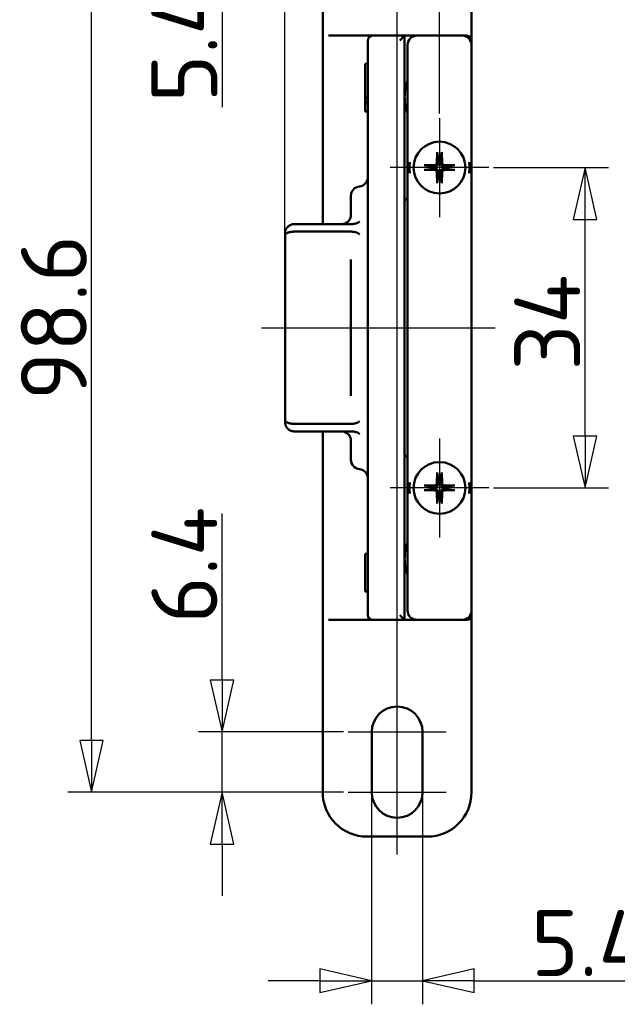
# Model space of a CAD drawing. Header units: millimetres. Extents: x 7 to 291, y 22 to 191.
# Tile 1 of 14: x 7 to 71, y 22 to 127. Entities that reach past the tile are written whole.
import ezdxf

# ---------------------------------------------------------------- set-up
doc = ezdxf.new("R2010")
doc.units = ezdxf.units.MM
doc.layers.get('0').update_dxf_attribs({"lineweight": 25})
for name, color, linetype, lineweight in [('Bemaßung (ISO)', 7, 'Continuous', 25), ('Mittellinie (ISO)', 7, 'Continuous', 25), ('Mittelpunktmarkierung (ISO)', 7, 'Continuous', 25), ('Sichtbar (ISO)', 7, 'Continuous', 50)]:
    doc.layers.add(name, color=color, linetype=linetype, lineweight=lineweight)
doc.styles.add('Notiztext (DIN)', font='isocpeur.ttf')
doc.dimstyles.new('Standard (DIN)', dxfattribs={"dimtxt": 7, "dimasz": 5.5, "dimexe": 2.5, "dimexo": 0.5, "dimgap": 0.5, "dimtad": 1, "dimtoh": 1, "dimrnd": 1e-08, "dimdsep": 46, "dimtxsty": 'Notiztext (DIN)', "dimblk": 'Filled-1', "dimcen": 0.09, "dimdle": 8, "dimclrd": 256, "dimclre": 256, "dimclrt": 256, "dimadec": 0, "dimazin": 2, "dimtfac": 0.357143, "dimtmove": 0, "dimatfit": 3, "dimfxl": 1, "dimtolj": 1, "dimlwd": -1, "dimlwe": -1, "dimarcsym": 0})

# ---------------------------------------------------------------- blocks, each defined once
blk = doc.blocks.new('Filled-1')
at = {"color": 0}
for p, q in [((0, 0), (-1, 0.227)), ((-1, 0.227), (-1, -0.227)), ((-1, 0), (0, 0)), ((-1, -0.227), (0, 0))]:
    blk.add_line(p, q, dxfattribs=at)
at = {"color": 0, "flags": 128}
blk.add_lwpolyline([(-1, -0.227), (0, 0), (-1, 0.227), (-1, -0.227)], dxfattribs=at)
at = {"color": 0}
blk.add_solid([(-1, -0.227), (0, 0), (-1, 0.227), (-1, -0.227)], dxfattribs=at)
blk = doc.blocks.new('*D25')
at = {"layer": 'Bemaßung (ISO)', "transparency": 16777216}
for p, q in [((57.75, 110.88), (69.95, 110.88)), ((67.45, 82.38), (67.45, 105.38)), ((57.75, 76.88), (69.95, 76.88))]:
    blk.add_line(p, q, dxfattribs=at)
at = {"layer": 'Defpoints', "color": 0, "transparency": 16777216}
for p in [(57.25, 110.88), (67.45, 110.88), (57.25, 76.88)]:
    blk.add_point(p, dxfattribs=at)
at = {"layer": 'Bemaßung (ISO)', "transparency": 16777216, "xscale": 5.5, "yscale": 5.5, "zscale": 5.5}
for p, rotation in [((67.45, 110.88), 90), ((67.45, 76.88), 270)]:
    blk.add_blockref('Filled-1', p, dxfattribs=dict(at, rotation=rotation))
at = {"layer": 'Bemaßung (ISO)', "transparency": 16777216, "insert": (59.95, 89.33), "char_height": 7, "attachment_point": 1, "rotation": 90, "style": 'Notiztext (DIN)'}
blk.add_mtext('\\A1;34', dxfattribs=at)
blk = doc.blocks.new('*D26')
at = {"layer": 'Bemaßung (ISO)', "transparency": 16777216}
for p, q in [((52, 116.63), (52, 158.77)), ((104, 116.63), (104, 158.77)), ((57.5, 156.27), (98.5, 156.27))]:
    blk.add_line(p, q, dxfattribs=at)
at = {"layer": 'Defpoints', "color": 0, "transparency": 16777216}
for p in [(104, 156.27), (52, 116.13), (104, 116.13)]:
    blk.add_point(p, dxfattribs=at)
at = {"layer": 'Bemaßung (ISO)', "transparency": 16777216, "xscale": 5.5, "yscale": 5.5, "zscale": 5.5, "rotation": 180}
blk.add_blockref('Filled-1', (52, 156.27), dxfattribs=at)
at = {"layer": 'Bemaßung (ISO)', "transparency": 16777216, "xscale": 5.5, "yscale": 5.5, "zscale": 5.5}
blk.add_blockref('Filled-1', (104, 156.27), dxfattribs=at)
at = {"layer": 'Bemaßung (ISO)', "transparency": 16777216, "insert": (73.8, 163.77), "char_height": 7, "attachment_point": 1, "style": 'Notiztext (DIN)'}
blk.add_mtext('\\A1;52', dxfattribs=at)
blk = doc.blocks.new('*D28')
at = {"layer": 'Bemaßung (ISO)', "transparency": 16777216}
for p, q in [((35.6, 104.17), (35.6, 186.17)), ((120.4, 104.17), (120.4, 186.17)), ((41.1, 183.67), (114.9, 183.67))]:
    blk.add_line(p, q, dxfattribs=at)
at = {"layer": 'Defpoints', "color": 0, "transparency": 16777216}
for p in [(120.4, 183.67), (35.6, 103.67), (120.4, 103.67)]:
    blk.add_point(p, dxfattribs=at)
at = {"layer": 'Bemaßung (ISO)', "transparency": 16777216, "xscale": 5.5, "yscale": 5.5, "zscale": 5.5, "rotation": 180}
blk.add_blockref('Filled-1', (35.6, 183.67), dxfattribs=at)
at = {"layer": 'Bemaßung (ISO)', "transparency": 16777216, "xscale": 5.5, "yscale": 5.5, "zscale": 5.5}
blk.add_blockref('Filled-1', (120.4, 183.67), dxfattribs=at)
at = {"layer": 'Bemaßung (ISO)', "transparency": 16777216, "insert": (73.8, 191.17), "char_height": 7, "attachment_point": 1, "style": 'Notiztext (DIN)'}
blk.add_mtext('\\A1;85', dxfattribs=at)
blk = doc.blocks.new('*D29')
at = {"layer": 'Bemaßung (ISO)', "transparency": 16777216}
for p, q in [((28.92, 151.38), (28.92, 156.88)), ((43.8, 145.88), (26.42, 145.88)), ((28.92, 145.88), (28.92, 140.48)), ((43.8, 140.48), (26.42, 140.48)), ((28.92, 134.98), (28.92, 117.28))]:
    blk.add_line(p, q, dxfattribs=at)
at = {"layer": 'Defpoints', "color": 0, "transparency": 16777216}
for p in [(28.92, 145.88), (44.3, 145.88), (44.3, 140.48)]:
    blk.add_point(p, dxfattribs=at)
at = {"layer": 'Bemaßung (ISO)', "transparency": 16777216, "xscale": 5.5, "yscale": 5.5, "zscale": 5.5}
for p, rotation in [((28.92, 145.88), 270), ((28.92, 140.48), 90)]:
    blk.add_blockref('Filled-1', p, dxfattribs=dict(at, rotation=rotation))
at = {"layer": 'Bemaßung (ISO)', "transparency": 16777216, "insert": (21.42, 117.78), "char_height": 7, "attachment_point": 1, "rotation": 90, "style": 'Notiztext (DIN)'}
blk.add_mtext('\\A1;5.4', dxfattribs=at)
blk = doc.blocks.new('*D30')
at = {"layer": 'Bemaßung (ISO)', "transparency": 16777216}
for p, q in [((28.92, 56.48), (28.92, 74.18)), ((41.8, 50.98), (26.42, 50.98)), ((28.92, 44.58), (28.92, 50.98)), ((41.8, 44.58), (26.42, 44.58)), ((28.92, 39.08), (28.92, 33.58))]:
    blk.add_line(p, q, dxfattribs=at)
at = {"layer": 'Defpoints', "color": 0, "transparency": 16777216}
for p in [(42.3, 50.98), (28.92, 44.58), (42.3, 44.58)]:
    blk.add_point(p, dxfattribs=at)
at = {"layer": 'Bemaßung (ISO)', "transparency": 16777216, "xscale": 5.5, "yscale": 5.5, "zscale": 5.5}
for p, rotation in [((28.92, 50.98), 270), ((28.92, 44.58), 90)]:
    blk.add_blockref('Filled-1', p, dxfattribs=dict(at, rotation=rotation))
at = {"layer": 'Bemaßung (ISO)', "transparency": 16777216, "insert": (21.42, 62.48), "char_height": 7, "attachment_point": 1, "rotation": 90, "style": 'Notiztext (DIN)'}
blk.add_mtext('\\A1;6.4', dxfattribs=at)
blk = doc.blocks.new('*D31')
at = {"layer": 'Bemaßung (ISO)', "transparency": 16777216}
for p, q in [((44.8, 44.08), (44.8, 22.08)), ((50.2, 44.08), (50.2, 22.08)), ((39.3, 24.58), (33.8, 24.58)), ((44.8, 24.58), (50.2, 24.58)), ((55.7, 24.58), (73.4, 24.58))]:
    blk.add_line(p, q, dxfattribs=at)
at = {"layer": 'Defpoints', "color": 0, "transparency": 16777216}
for p in [(44.8, 44.58), (50.2, 44.58), (44.8, 24.58)]:
    blk.add_point(p, dxfattribs=at)
at = {"layer": 'Bemaßung (ISO)', "transparency": 16777216, "xscale": 5.5, "yscale": 5.5, "zscale": 5.5}
blk.add_blockref('Filled-1', (44.8, 24.58), dxfattribs=at)
at = {"layer": 'Bemaßung (ISO)', "transparency": 16777216, "xscale": 5.5, "yscale": 5.5, "zscale": 5.5, "rotation": 180}
blk.add_blockref('Filled-1', (50.2, 24.58), dxfattribs=at)
at = {"layer": 'Bemaßung (ISO)', "transparency": 16777216, "insert": (61.7, 32.08), "char_height": 7, "attachment_point": 1, "style": 'Notiztext (DIN)'}
blk.add_mtext('\\A1;5.4', dxfattribs=at)
blk = doc.blocks.new('*D32')
at = {"layer": 'Bemaßung (ISO)', "transparency": 16777216}
for p, q in [((38.6, 143.18), (12.57, 143.18)), ((15.07, 50.08), (15.07, 137.68)), ((41.8, 44.58), (12.57, 44.58))]:
    blk.add_line(p, q, dxfattribs=at)
at = {"layer": 'Defpoints', "color": 0, "transparency": 16777216}
for p in [(15.07, 143.18), (39.1, 143.18), (42.3, 44.58)]:
    blk.add_point(p, dxfattribs=at)
at = {"layer": 'Bemaßung (ISO)', "transparency": 16777216, "xscale": 5.5, "yscale": 5.5, "zscale": 5.5}
for p, rotation in [((15.07, 143.18), 90), ((15.07, 44.58), 270)]:
    blk.add_blockref('Filled-1', p, dxfattribs=dict(at, rotation=rotation))
at = {"layer": 'Bemaßung (ISO)', "transparency": 16777216, "insert": (7.57, 86.18), "char_height": 7, "attachment_point": 1, "rotation": 90, "style": 'Notiztext (DIN)'}
blk.add_mtext('\\A1;98.6', dxfattribs=at)

msp = doc.modelspace()

# ---------------------------------------------------------------- linework, layer by layer
at = {"layer": 'Mittellinie (ISO)', "linetype": 'Continuous'}
for p, q in [((47.505, 37.967), (47.505, 150.47)), ((33.105, 93.876), (57.905, 93.876))]:
    msp.add_line(p, q, dxfattribs=at)
at = {"layer": 'Mittelpunktmarkierung (ISO)', "linetype": 'Continuous'}
for p, q in [((52.005, 116.126), (52.005, 105.626)), ((57.255, 110.876), (46.755, 110.876)), ((52.005, 82.126), (52.005, 71.626)), ((57.255, 76.876), (46.755, 76.876)), ((42.305, 50.976), (52.705, 50.976)), ((42.305, 44.576), (52.705, 44.576))]:
    msp.add_line(p, q, dxfattribs=at)
at = {"layer": 'Sichtbar (ISO)'}
for p, q in [((39.605, 143.176), (39.605, 124.841)), ((55.405, 124.376), (55.405, 143.176)), ((39.605, 124.841), (39.605, 124.597)), ((39.605, 124.376), (39.605, 124.597)), ((39.605, 104.876), (39.605, 124.376)), ((44.905, 124.876), (40.222, 124.876)), ((44.405, 124.376), (44.405, 63.376)), ((48.305, 124.876), (44.905, 124.876)), ((48.305, 124.876), (47.805, 124.376)), ((48.305, 62.876), (48.305, 124.876)), ((48.555, 124.876), (48.305, 124.876)), ((48.555, 124.876), (49.605, 124.876)), ((54.405, 124.876), (49.605, 124.876)), ((54.405, 124.876), (54.905, 124.876)), ((55.405, 123.876), (55.405, 124.376)), ((48.605, 123.876), (48.605, 63.876)), ((55.405, 63.876), (55.405, 123.876)), ((44.105, 121.876), (44.105, 118.271)), ((44.405, 121.876), (44.105, 121.876)), ((44.105, 118.271), (44.105, 117.863)), ((44.405, 118.271), (44.105, 118.271)), ((44.105, 117.863), (44.105, 117.698)), ((44.405, 117.863), (44.105, 117.863)), ((44.405, 117.698), (44.105, 117.698)), ((44.105, 117.698), (44.105, 116.829)), ((44.405, 116.829), (44.105, 116.829)), ((51.751, 112.52), (51.728, 111.363)), ((51.754, 112.428), (51.882, 111.618)), ((52.127, 111.618), (52.255, 112.428)), ((52.258, 112.52), (52.281, 111.363)), ((50.361, 111.13), (51.518, 111.153)), ((51.262, 110.999), (50.453, 111.127)), ((53.648, 111.13), (52.491, 111.153)), ((53.556, 111.127), (52.747, 110.999)), ((50.361, 110.622), (51.518, 110.599)), ((50.453, 110.625), (51.262, 110.753)), ((51.751, 109.232), (51.728, 110.389)), ((51.882, 110.134), (51.754, 109.324)), ((52.255, 109.324), (52.127, 110.134)), ((52.258, 109.232), (52.281, 110.389)), ((53.648, 110.622), (52.491, 110.599)), ((52.747, 110.753), (53.556, 110.625)), ((42.605, 107.886), (42.605, 105.869)), ((42.615, 104.876), (36.605, 104.876)), ((35.605, 103.674), (35.605, 103.876)), ((35.605, 103.674), (35.605, 84.078)), ((42.615, 104.074), (36.605, 104.074)), ((42.605, 101.107), (42.605, 93.89)), ((42.605, 93.89), (42.605, 93.876)), ((42.605, 93.876), (42.605, 86.64)), ((35.605, 83.876), (35.605, 84.078)), ((42.615, 83.678), (36.605, 83.678)), ((42.615, 82.876), (36.605, 82.876)), ((39.605, 63.376), (39.605, 82.876)), ((42.605, 81.876), (42.605, 79.866)), ((51.751, 78.52), (51.728, 77.363)), ((51.754, 78.428), (51.882, 77.618)), ((52.127, 77.618), (52.255, 78.428)), ((52.258, 78.52), (52.281, 77.363)), ((50.361, 77.13), (51.518, 77.153)), ((50.361, 76.622), (51.518, 76.599)), ((51.262, 76.999), (50.453, 77.127)), ((50.453, 76.625), (51.262, 76.753)), ((51.751, 75.232), (51.728, 76.389)), ((52.258, 75.232), (52.281, 76.389)), ((53.648, 77.13), (52.491, 77.153)), ((53.648, 76.622), (52.491, 76.599)), ((53.556, 77.127), (52.747, 76.999)), ((52.747, 76.753), (53.556, 76.625)), ((51.882, 76.134), (51.754, 75.324)), ((52.255, 75.324), (52.127, 76.134)), ((44.105, 69.889), (44.105, 65.889)), ((44.405, 69.889), (44.105, 69.889)), ((44.405, 65.889), (44.105, 65.889)), ((55.405, 63.876), (55.405, 63.376)), ((39.605, 63.155), (39.605, 63.376)), ((39.605, 63.155), (39.605, 62.911)), ((39.605, 62.911), (39.605, 44.576)), ((40.222, 62.876), (44.905, 62.876)), ((44.905, 62.876), (48.305, 62.876)), ((47.805, 63.376), (48.305, 62.876)), ((48.305, 62.876), (48.555, 62.876)), ((49.605, 62.876), (48.555, 62.876)), ((49.605, 62.876), (54.405, 62.876)), ((54.905, 62.876), (54.405, 62.876)), ((55.405, 44.576), (55.405, 63.376)), ((44.805, 44.576), (44.805, 50.976)), ((50.205, 50.976), (50.205, 44.576)), ((44.305, 39.876), (50.705, 39.876))]:
    msp.add_line(p, q, dxfattribs=at)
at = {"layer": 'Sichtbar (ISO)', "flags": 128}
for points in [[(51.754, 112.428), (51.754, 112.43), (51.753, 112.432), (51.753, 112.435), (51.753, 112.438), (51.752, 112.441), (51.752, 112.444), (51.752, 112.447), (51.752, 112.45), (51.752, 112.454), (51.751, 112.458), (51.751, 112.462), (51.751, 112.466), (51.751, 112.47), (51.751, 112.474), (51.751, 112.478), (51.751, 112.483), (51.751, 112.487), (51.751, 112.491), (51.751, 112.496), (51.751, 112.501), (51.751, 112.506), (51.751, 112.51), (51.751, 112.515), (51.751, 112.52)], [(52.258, 112.52), (52.258, 112.515), (52.258, 112.51), (52.258, 112.506), (52.258, 112.501), (52.258, 112.496), (52.258, 112.491), (52.258, 112.487), (52.258, 112.483), (52.258, 112.478), (52.258, 112.474), (52.258, 112.47), (52.258, 112.466), (52.258, 112.462), (52.258, 112.458), (52.257, 112.454), (52.257, 112.45), (52.257, 112.447), (52.257, 112.444), (52.257, 112.441), (52.256, 112.438), (52.256, 112.435), (52.256, 112.432), (52.255, 112.43), (52.255, 112.428)], [(48.855, 111.459), (48.85, 111.411), (48.846, 111.362), (48.843, 111.314), (48.84, 111.265), (48.837, 111.217), (48.834, 111.168), (48.832, 111.12), (48.831, 111.071), (48.829, 111.022), (48.828, 110.973), (48.828, 110.925), (48.828, 110.876), (48.828, 110.827), (48.828, 110.779), (48.829, 110.73), (48.831, 110.681), (48.832, 110.632), (48.834, 110.584), (48.837, 110.535), (48.84, 110.487), (48.843, 110.438), (48.846, 110.39), (48.85, 110.341), (48.855, 110.293)], [(50.361, 111.13), (50.365, 111.13), (50.37, 111.13), (50.375, 111.13), (50.38, 111.13), (50.384, 111.13), (50.389, 111.13), (50.394, 111.13), (50.398, 111.13), (50.402, 111.13), (50.406, 111.13), (50.411, 111.13), (50.415, 111.129), (50.419, 111.129), (50.423, 111.129), (50.427, 111.129), (50.43, 111.129), (50.433, 111.129), (50.437, 111.128), (50.44, 111.128), (50.443, 111.128), (50.445, 111.128), (50.448, 111.127), (50.451, 111.127), (50.453, 111.127)], [(51.521, 110.992), (51.513, 110.992), (51.506, 110.992), (51.498, 110.993), (51.49, 110.993), (51.482, 110.993), (51.473, 110.993), (51.464, 110.994), (51.455, 110.994), (51.446, 110.994), (51.436, 110.994), (51.426, 110.994), (51.416, 110.995), (51.406, 110.995), (51.395, 110.995), (51.383, 110.996), (51.372, 110.996), (51.36, 110.996), (51.347, 110.997), (51.334, 110.997), (51.321, 110.997), (51.307, 110.998), (51.293, 110.998), (51.278, 110.998), (51.262, 110.999)], [(51.888, 111.36), (51.888, 111.336), (51.887, 111.312), (51.883, 111.289), (51.879, 111.266), (51.873, 111.244), (51.866, 111.222), (51.856, 111.199), (51.845, 111.177), (51.832, 111.155), (51.818, 111.134), (51.802, 111.114), (51.785, 111.096), (51.767, 111.079), (51.747, 111.063), (51.725, 111.048), (51.703, 111.035), (51.681, 111.024), (51.659, 111.015), (51.637, 111.008), (51.615, 111.002), (51.592, 110.997), (51.568, 110.994), (51.544, 110.992), (51.521, 110.992)], [(51.882, 111.618), (51.882, 111.603), (51.883, 111.588), (51.883, 111.573), (51.883, 111.56), (51.884, 111.546), (51.884, 111.533), (51.884, 111.521), (51.885, 111.509), (51.885, 111.497), (51.885, 111.486), (51.885, 111.475), (51.886, 111.464), (51.886, 111.454), (51.886, 111.444), (51.887, 111.435), (51.887, 111.425), (51.887, 111.416), (51.887, 111.408), (51.887, 111.399), (51.888, 111.391), (51.888, 111.383), (51.888, 111.375), (51.888, 111.367), (51.888, 111.36)], [(52.121, 111.36), (52.121, 111.367), (52.121, 111.375), (52.121, 111.383), (52.121, 111.391), (52.122, 111.399), (52.122, 111.408), (52.122, 111.416), (52.122, 111.425), (52.122, 111.435), (52.123, 111.444), (52.123, 111.454), (52.123, 111.464), (52.124, 111.475), (52.124, 111.486), (52.124, 111.497), (52.124, 111.509), (52.125, 111.521), (52.125, 111.533), (52.125, 111.546), (52.126, 111.56), (52.126, 111.573), (52.127, 111.588), (52.127, 111.603), (52.127, 111.618)], [(52.488, 110.992), (52.465, 110.992), (52.441, 110.994), (52.417, 110.997), (52.394, 111.002), (52.372, 111.008), (52.35, 111.015), (52.328, 111.024), (52.306, 111.035), (52.284, 111.048), (52.262, 111.063), (52.243, 111.079), (52.224, 111.096), (52.207, 111.114), (52.191, 111.134), (52.177, 111.155), (52.164, 111.177), (52.153, 111.199), (52.143, 111.222), (52.136, 111.244), (52.13, 111.266), (52.126, 111.289), (52.122, 111.312), (52.121, 111.336), (52.121, 111.36)], [(52.747, 110.999), (52.731, 110.998), (52.716, 110.998), (52.702, 110.998), (52.688, 110.997), (52.675, 110.997), (52.662, 110.997), (52.649, 110.996), (52.637, 110.996), (52.626, 110.996), (52.614, 110.995), (52.603, 110.995), (52.593, 110.995), (52.583, 110.994), (52.573, 110.994), (52.563, 110.994), (52.554, 110.994), (52.545, 110.994), (52.536, 110.993), (52.527, 110.993), (52.519, 110.993), (52.511, 110.993), (52.503, 110.992), (52.496, 110.992), (52.488, 110.992)], [(53.556, 111.127), (53.559, 111.127), (53.561, 111.127), (53.564, 111.128), (53.566, 111.128), (53.569, 111.128), (53.572, 111.128), (53.576, 111.129), (53.579, 111.129), (53.582, 111.129), (53.586, 111.129), (53.59, 111.129), (53.594, 111.129), (53.598, 111.13), (53.603, 111.13), (53.607, 111.13), (53.611, 111.13), (53.615, 111.13), (53.62, 111.13), (53.625, 111.13), (53.629, 111.13), (53.634, 111.13), (53.639, 111.13), (53.644, 111.13), (53.648, 111.13)], [(55.155, 110.293), (55.159, 110.341), (55.163, 110.39), (55.166, 110.438), (55.169, 110.487), (55.172, 110.535), (55.175, 110.584), (55.177, 110.632), (55.178, 110.681), (55.18, 110.73), (55.181, 110.779), (55.181, 110.827), (55.181, 110.876), (55.181, 110.925), (55.181, 110.973), (55.18, 111.022), (55.178, 111.071), (55.177, 111.12), (55.175, 111.168), (55.172, 111.217), (55.169, 111.265), (55.166, 111.314), (55.163, 111.362), (55.159, 111.411), (55.155, 111.459)], [(50.453, 110.625), (50.451, 110.625), (50.448, 110.625), (50.445, 110.624), (50.443, 110.624), (50.44, 110.624), (50.437, 110.624), (50.433, 110.623), (50.43, 110.623), (50.427, 110.623), (50.423, 110.623), (50.419, 110.623), (50.415, 110.623), (50.411, 110.622), (50.406, 110.622), (50.402, 110.622), (50.398, 110.622), (50.394, 110.622), (50.389, 110.622), (50.384, 110.622), (50.38, 110.622), (50.375, 110.622), (50.37, 110.622), (50.365, 110.622), (50.361, 110.622)], [(51.262, 110.753), (51.278, 110.754), (51.293, 110.754), (51.307, 110.754), (51.321, 110.755), (51.334, 110.755), (51.347, 110.755), (51.36, 110.756), (51.372, 110.756), (51.383, 110.756), (51.395, 110.757), (51.406, 110.757), (51.416, 110.757), (51.426, 110.758), (51.436, 110.758), (51.446, 110.758), (51.455, 110.758), (51.464, 110.759), (51.473, 110.759), (51.482, 110.759), (51.49, 110.759), (51.498, 110.759), (51.506, 110.76), (51.513, 110.76), (51.521, 110.76)], [(51.521, 110.76), (51.544, 110.76), (51.568, 110.758), (51.592, 110.755), (51.615, 110.75), (51.637, 110.744), (51.659, 110.737), (51.681, 110.728), (51.703, 110.717), (51.725, 110.704), (51.747, 110.689), (51.767, 110.673), (51.785, 110.656), (51.802, 110.638), (51.818, 110.618), (51.832, 110.597), (51.845, 110.575), (51.856, 110.553), (51.866, 110.53), (51.873, 110.508), (51.879, 110.486), (51.883, 110.463), (51.887, 110.44), (51.888, 110.416), (51.888, 110.392)], [(51.888, 110.392), (51.888, 110.385), (51.888, 110.377), (51.888, 110.369), (51.888, 110.361), (51.887, 110.353), (51.887, 110.344), (51.887, 110.336), (51.887, 110.327), (51.887, 110.317), (51.886, 110.308), (51.886, 110.298), (51.886, 110.288), (51.885, 110.277), (51.885, 110.266), (51.885, 110.255), (51.885, 110.243), (51.884, 110.231), (51.884, 110.219), (51.884, 110.206), (51.883, 110.192), (51.883, 110.179), (51.883, 110.164), (51.882, 110.149), (51.882, 110.134)], [(52.121, 110.392), (52.121, 110.416), (52.122, 110.44), (52.126, 110.463), (52.13, 110.486), (52.136, 110.508), (52.143, 110.53), (52.153, 110.553), (52.164, 110.575), (52.177, 110.597), (52.191, 110.618), (52.207, 110.638), (52.224, 110.656), (52.243, 110.673), (52.262, 110.689), (52.284, 110.704), (52.306, 110.717), (52.328, 110.728), (52.35, 110.737), (52.372, 110.744), (52.394, 110.75), (52.417, 110.755), (52.441, 110.758), (52.465, 110.76), (52.488, 110.76)], [(52.127, 110.134), (52.127, 110.149), (52.127, 110.164), (52.126, 110.179), (52.126, 110.192), (52.125, 110.206), (52.125, 110.219), (52.125, 110.231), (52.124, 110.243), (52.124, 110.255), (52.124, 110.266), (52.124, 110.277), (52.123, 110.288), (52.123, 110.298), (52.123, 110.308), (52.122, 110.317), (52.122, 110.327), (52.122, 110.336), (52.122, 110.344), (52.122, 110.353), (52.121, 110.361), (52.121, 110.369), (52.121, 110.377), (52.121, 110.385), (52.121, 110.392)], [(52.488, 110.76), (52.496, 110.76), (52.503, 110.76), (52.511, 110.759), (52.519, 110.759), (52.527, 110.759), (52.536, 110.759), (52.545, 110.759), (52.554, 110.758), (52.563, 110.758), (52.573, 110.758), (52.583, 110.758), (52.593, 110.757), (52.603, 110.757), (52.614, 110.757), (52.626, 110.756), (52.637, 110.756), (52.649, 110.756), (52.662, 110.755), (52.675, 110.755), (52.688, 110.755), (52.702, 110.754), (52.716, 110.754), (52.731, 110.754), (52.747, 110.753)], [(53.648, 110.622), (53.644, 110.622), (53.639, 110.622), (53.634, 110.622), (53.629, 110.622), (53.625, 110.622), (53.62, 110.622), (53.615, 110.622), (53.611, 110.622), (53.607, 110.622), (53.603, 110.622), (53.598, 110.622), (53.594, 110.623), (53.59, 110.623), (53.586, 110.623), (53.582, 110.623), (53.579, 110.623), (53.576, 110.623), (53.572, 110.624), (53.569, 110.624), (53.566, 110.624), (53.564, 110.624), (53.561, 110.625), (53.559, 110.625), (53.556, 110.625)], [(51.751, 109.232), (51.751, 109.237), (51.751, 109.242), (51.751, 109.246), (51.751, 109.251), (51.751, 109.256), (51.751, 109.261), (51.751, 109.265), (51.751, 109.27), (51.751, 109.274), (51.751, 109.278), (51.751, 109.282), (51.751, 109.286), (51.751, 109.29), (51.751, 109.294), (51.752, 109.298), (51.752, 109.302), (51.752, 109.305), (51.752, 109.308), (51.752, 109.311), (51.753, 109.314), (51.753, 109.317), (51.753, 109.32), (51.754, 109.322), (51.754, 109.324)], [(52.255, 109.324), (52.255, 109.322), (52.256, 109.32), (52.256, 109.317), (52.256, 109.314), (52.257, 109.311), (52.257, 109.308), (52.257, 109.305), (52.257, 109.302), (52.257, 109.298), (52.258, 109.294), (52.258, 109.29), (52.258, 109.286), (52.258, 109.282), (52.258, 109.278), (52.258, 109.274), (52.258, 109.27), (52.258, 109.265), (52.258, 109.261), (52.258, 109.256), (52.258, 109.251), (52.258, 109.246), (52.258, 109.242), (52.258, 109.237), (52.258, 109.232)], [(35.605, 103.876), (35.607, 103.939), (35.612, 104.002), (35.622, 104.065), (35.636, 104.127), (35.654, 104.188), (35.676, 104.248), (35.702, 104.306), (35.731, 104.363), (35.764, 104.418), (35.801, 104.472), (35.841, 104.522), (35.885, 104.571), (35.932, 104.616), (35.983, 104.659), (36.036, 104.698), (36.091, 104.734), (36.15, 104.767), (36.21, 104.795), (36.273, 104.819), (36.337, 104.84), (36.403, 104.855), (36.469, 104.867), (36.537, 104.874), (36.605, 104.876)], [(42.615, 104.876), (42.661, 104.876), (42.706, 104.878), (42.75, 104.88), (42.793, 104.883), (42.835, 104.887), (42.876, 104.891), (42.917, 104.897), (42.956, 104.903), (42.994, 104.909), (43.031, 104.916), (43.067, 104.924), (43.102, 104.932), (43.135, 104.941), (43.167, 104.95), (43.198, 104.96), (43.227, 104.969), (43.255, 104.979), (43.28, 104.989), (43.305, 104.999), (43.327, 105.009), (43.348, 105.019), (43.367, 105.03), (43.386, 105.041), (43.405, 105.053)], [(43.405, 105.053), (43.409, 105.056), (43.413, 105.059), (43.417, 105.062), (43.422, 105.065), (43.426, 105.068), (43.43, 105.071), (43.434, 105.074), (43.439, 105.077), (43.443, 105.08), (43.447, 105.083), (43.451, 105.087), (43.455, 105.09), (43.46, 105.093), (43.464, 105.096), (43.468, 105.1), (43.472, 105.103), (43.476, 105.106), (43.48, 105.109), (43.484, 105.113), (43.488, 105.116), (43.492, 105.12), (43.496, 105.123), (43.5, 105.126), (43.505, 105.13)], [(35.605, 103.674), (35.607, 103.7), (35.612, 103.725), (35.622, 103.751), (35.636, 103.776), (35.654, 103.8), (35.676, 103.824), (35.702, 103.848), (35.731, 103.871), (35.764, 103.893), (35.801, 103.914), (35.841, 103.934), (35.885, 103.954), (35.932, 103.972), (35.983, 103.989), (36.036, 104.004), (36.091, 104.018), (36.15, 104.031), (36.21, 104.042), (36.273, 104.052), (36.337, 104.06), (36.403, 104.066), (36.469, 104.07), (36.537, 104.073), (36.605, 104.074)], [(43.405, 103.88), (43.386, 103.894), (43.366, 103.906), (43.346, 103.918), (43.325, 103.929), (43.303, 103.94), (43.279, 103.951), (43.254, 103.962), (43.226, 103.973), (43.198, 103.983), (43.167, 103.994), (43.135, 104.003), (43.102, 104.013), (43.067, 104.022), (43.03, 104.03), (42.993, 104.038), (42.955, 104.045), (42.915, 104.052), (42.875, 104.058), (42.834, 104.062), (42.792, 104.067), (42.749, 104.07), (42.705, 104.072), (42.66, 104.074), (42.615, 104.074)], [(43.505, 103.801), (43.5, 103.804), (43.496, 103.807), (43.492, 103.811), (43.488, 103.814), (43.484, 103.817), (43.48, 103.821), (43.476, 103.824), (43.472, 103.827), (43.468, 103.831), (43.464, 103.834), (43.46, 103.837), (43.455, 103.84), (43.451, 103.844), (43.447, 103.847), (43.443, 103.85), (43.439, 103.854), (43.434, 103.857), (43.43, 103.86), (43.426, 103.864), (43.422, 103.867), (43.417, 103.87), (43.413, 103.874), (43.409, 103.877), (43.405, 103.88)], [(35.605, 84.078), (35.607, 84.052), (35.612, 84.027), (35.622, 84.001), (35.636, 83.976), (35.654, 83.952), (35.676, 83.928), (35.702, 83.904), (35.731, 83.881), (35.764, 83.859), (35.801, 83.838), (35.841, 83.818), (35.885, 83.798), (35.932, 83.78), (35.983, 83.763), (36.036, 83.748), (36.091, 83.734), (36.15, 83.721), (36.21, 83.71), (36.273, 83.7), (36.337, 83.692), (36.403, 83.686), (36.469, 83.682), (36.537, 83.679), (36.605, 83.678)], [(35.605, 83.876), (35.607, 83.813), (35.612, 83.75), (35.622, 83.687), (35.636, 83.625), (35.654, 83.564), (35.676, 83.504), (35.702, 83.446), (35.731, 83.389), (35.764, 83.334), (35.801, 83.281), (35.841, 83.23), (35.885, 83.181), (35.932, 83.136), (35.983, 83.093), (36.036, 83.054), (36.091, 83.018), (36.15, 82.985), (36.21, 82.957), (36.273, 82.933), (36.337, 82.912), (36.403, 82.897), (36.469, 82.885), (36.537, 82.878), (36.605, 82.876)], [(42.615, 83.678), (42.661, 83.678), (42.706, 83.68), (42.75, 83.682), (42.793, 83.686), (42.835, 83.69), (42.876, 83.695), (42.917, 83.7), (42.956, 83.707), (42.994, 83.714), (43.031, 83.722), (43.067, 83.73), (43.102, 83.739), (43.135, 83.749), (43.167, 83.759), (43.198, 83.769), (43.227, 83.779), (43.255, 83.79), (43.28, 83.801), (43.305, 83.813), (43.327, 83.824), (43.348, 83.835), (43.367, 83.846), (43.386, 83.859), (43.405, 83.872)], [(43.405, 83.872), (43.409, 83.875), (43.413, 83.878), (43.417, 83.882), (43.422, 83.885), (43.426, 83.888), (43.43, 83.892), (43.434, 83.895), (43.439, 83.898), (43.443, 83.902), (43.447, 83.905), (43.451, 83.908), (43.455, 83.912), (43.46, 83.915), (43.464, 83.918), (43.468, 83.921), (43.472, 83.925), (43.476, 83.928), (43.48, 83.931), (43.484, 83.935), (43.488, 83.938), (43.492, 83.941), (43.496, 83.945), (43.5, 83.948), (43.505, 83.951)], [(43.405, 82.699), (43.386, 82.711), (43.366, 82.723), (43.346, 82.734), (43.325, 82.744), (43.303, 82.754), (43.279, 82.763), (43.254, 82.773), (43.226, 82.783), (43.198, 82.793), (43.167, 82.802), (43.135, 82.811), (43.102, 82.82), (43.067, 82.828), (43.03, 82.836), (42.993, 82.843), (42.955, 82.85), (42.915, 82.855), (42.875, 82.861), (42.834, 82.865), (42.792, 82.869), (42.749, 82.872), (42.705, 82.874), (42.66, 82.876), (42.615, 82.876)], [(43.505, 82.622), (43.5, 82.626), (43.496, 82.629), (43.492, 82.632), (43.488, 82.636), (43.484, 82.639), (43.48, 82.643), (43.476, 82.646), (43.472, 82.649), (43.468, 82.652), (43.464, 82.656), (43.46, 82.659), (43.455, 82.662), (43.451, 82.665), (43.447, 82.669), (43.443, 82.672), (43.439, 82.675), (43.434, 82.678), (43.43, 82.681), (43.426, 82.684), (43.422, 82.687), (43.417, 82.69), (43.413, 82.693), (43.409, 82.696), (43.405, 82.699)], [(51.754, 78.428), (51.754, 78.43), (51.753, 78.432), (51.753, 78.435), (51.753, 78.438), (51.752, 78.441), (51.752, 78.444), (51.752, 78.447), (51.752, 78.45), (51.752, 78.454), (51.751, 78.458), (51.751, 78.462), (51.751, 78.466), (51.751, 78.47), (51.751, 78.474), (51.751, 78.478), (51.751, 78.483), (51.751, 78.487), (51.751, 78.491), (51.751, 78.496), (51.751, 78.501), (51.751, 78.506), (51.751, 78.51), (51.751, 78.515), (51.751, 78.52)], [(52.258, 78.52), (52.258, 78.515), (52.258, 78.51), (52.258, 78.506), (52.258, 78.501), (52.258, 78.496), (52.258, 78.491), (52.258, 78.487), (52.258, 78.483), (52.258, 78.478), (52.258, 78.474), (52.258, 78.47), (52.258, 78.466), (52.258, 78.462), (52.258, 78.458), (52.257, 78.454), (52.257, 78.45), (52.257, 78.447), (52.257, 78.444), (52.257, 78.441), (52.256, 78.438), (52.256, 78.435), (52.256, 78.432), (52.255, 78.43), (52.255, 78.428)], [(48.855, 77.459), (48.85, 77.411), (48.846, 77.362), (48.843, 77.314), (48.84, 77.265), (48.837, 77.217), (48.834, 77.168), (48.832, 77.12), (48.831, 77.071), (48.829, 77.022), (48.828, 76.973), (48.828, 76.925), (48.828, 76.876), (48.828, 76.827), (48.828, 76.779), (48.829, 76.73), (48.831, 76.681), (48.832, 76.632), (48.834, 76.584), (48.837, 76.535), (48.84, 76.487), (48.843, 76.438), (48.846, 76.39), (48.85, 76.341), (48.855, 76.293)], [(51.888, 77.36), (51.888, 77.336), (51.887, 77.312), (51.883, 77.289), (51.879, 77.266), (51.873, 77.244), (51.866, 77.222), (51.856, 77.199), (51.845, 77.177), (51.832, 77.155), (51.818, 77.134), (51.802, 77.114), (51.785, 77.096), (51.767, 77.079), (51.747, 77.063), (51.725, 77.048), (51.703, 77.035), (51.681, 77.024), (51.659, 77.015), (51.637, 77.008), (51.615, 77.002), (51.592, 76.997), (51.568, 76.994), (51.544, 76.992), (51.521, 76.992)], [(51.882, 77.618), (51.882, 77.603), (51.883, 77.588), (51.883, 77.573), (51.883, 77.56), (51.884, 77.546), (51.884, 77.533), (51.884, 77.521), (51.885, 77.509), (51.885, 77.497), (51.885, 77.486), (51.885, 77.475), (51.886, 77.464), (51.886, 77.454), (51.886, 77.444), (51.887, 77.435), (51.887, 77.425), (51.887, 77.416), (51.887, 77.408), (51.887, 77.399), (51.888, 77.391), (51.888, 77.383), (51.888, 77.375), (51.888, 77.367), (51.888, 77.36)], [(52.121, 77.36), (52.121, 77.367), (52.121, 77.375), (52.121, 77.383), (52.121, 77.391), (52.122, 77.399), (52.122, 77.408), (52.122, 77.416), (52.122, 77.425), (52.122, 77.435), (52.123, 77.444), (52.123, 77.454), (52.123, 77.464), (52.124, 77.475), (52.124, 77.486), (52.124, 77.497), (52.124, 77.509), (52.125, 77.521), (52.125, 77.533), (52.125, 77.546), (52.126, 77.56), (52.126, 77.573), (52.127, 77.588), (52.127, 77.603), (52.127, 77.618)], [(52.488, 76.992), (52.465, 76.992), (52.441, 76.994), (52.417, 76.997), (52.394, 77.002), (52.372, 77.008), (52.35, 77.015), (52.328, 77.024), (52.306, 77.035), (52.284, 77.048), (52.262, 77.063), (52.243, 77.079), (52.224, 77.096), (52.207, 77.114), (52.191, 77.134), (52.177, 77.155), (52.164, 77.177), (52.153, 77.199), (52.143, 77.222), (52.136, 77.244), (52.13, 77.266), (52.126, 77.289), (52.122, 77.312), (52.121, 77.336), (52.121, 77.36)], [(55.155, 76.293), (55.159, 76.341), (55.163, 76.39), (55.166, 76.438), (55.169, 76.487), (55.172, 76.535), (55.175, 76.584), (55.177, 76.632), (55.178, 76.681), (55.18, 76.73), (55.181, 76.779), (55.181, 76.827), (55.181, 76.876), (55.181, 76.925), (55.181, 76.973), (55.18, 77.022), (55.178, 77.071), (55.177, 77.12), (55.175, 77.168), (55.172, 77.217), (55.169, 77.265), (55.166, 77.314), (55.163, 77.362), (55.159, 77.411), (55.155, 77.459)], [(50.361, 77.13), (50.365, 77.13), (50.37, 77.13), (50.375, 77.13), (50.38, 77.13), (50.384, 77.13), (50.389, 77.13), (50.394, 77.13), (50.398, 77.13), (50.402, 77.13), (50.406, 77.13), (50.411, 77.13), (50.415, 77.129), (50.419, 77.129), (50.423, 77.129), (50.427, 77.129), (50.43, 77.129), (50.433, 77.129), (50.437, 77.128), (50.44, 77.128), (50.443, 77.128), (50.445, 77.128), (50.448, 77.127), (50.451, 77.127), (50.453, 77.127)], [(50.453, 76.625), (50.451, 76.625), (50.448, 76.625), (50.445, 76.624), (50.443, 76.624), (50.44, 76.624), (50.437, 76.624), (50.433, 76.623), (50.43, 76.623), (50.427, 76.623), (50.423, 76.623), (50.419, 76.623), (50.415, 76.623), (50.411, 76.622), (50.406, 76.622), (50.402, 76.622), (50.398, 76.622), (50.394, 76.622), (50.389, 76.622), (50.384, 76.622), (50.38, 76.622), (50.375, 76.622), (50.37, 76.622), (50.365, 76.622), (50.361, 76.622)], [(51.521, 76.992), (51.513, 76.992), (51.506, 76.992), (51.498, 76.993), (51.49, 76.993), (51.482, 76.993), (51.473, 76.993), (51.464, 76.994), (51.455, 76.994), (51.446, 76.994), (51.436, 76.994), (51.426, 76.994), (51.416, 76.995), (51.406, 76.995), (51.395, 76.995), (51.383, 76.996), (51.372, 76.996), (51.36, 76.996), (51.347, 76.997), (51.334, 76.997), (51.321, 76.997), (51.307, 76.998), (51.293, 76.998), (51.278, 76.998), (51.262, 76.999)], [(51.262, 76.753), (51.278, 76.754), (51.293, 76.754), (51.307, 76.754), (51.321, 76.755), (51.334, 76.755), (51.347, 76.755), (51.36, 76.756), (51.372, 76.756), (51.383, 76.756), (51.395, 76.757), (51.406, 76.757), (51.416, 76.757), (51.426, 76.758), (51.436, 76.758), (51.446, 76.758), (51.455, 76.758), (51.464, 76.759), (51.473, 76.759), (51.482, 76.759), (51.49, 76.759), (51.498, 76.759), (51.506, 76.76), (51.513, 76.76), (51.521, 76.76)], [(51.521, 76.76), (51.544, 76.76), (51.568, 76.758), (51.592, 76.755), (51.615, 76.75), (51.637, 76.744), (51.659, 76.737), (51.681, 76.728), (51.703, 76.717), (51.725, 76.704), (51.747, 76.689), (51.767, 76.673), (51.785, 76.656), (51.802, 76.638), (51.818, 76.618), (51.832, 76.597), (51.845, 76.575), (51.856, 76.553), (51.866, 76.53), (51.873, 76.508), (51.879, 76.486), (51.883, 76.463), (51.887, 76.44), (51.888, 76.416), (51.888, 76.392)], [(51.888, 76.392), (51.888, 76.385), (51.888, 76.377), (51.888, 76.369), (51.888, 76.361), (51.887, 76.353), (51.887, 76.344), (51.887, 76.336), (51.887, 76.327), (51.887, 76.317), (51.886, 76.308), (51.886, 76.298), (51.886, 76.288), (51.885, 76.277), (51.885, 76.266), (51.885, 76.255), (51.885, 76.243), (51.884, 76.231), (51.884, 76.219), (51.884, 76.206), (51.883, 76.192), (51.883, 76.179), (51.883, 76.164), (51.882, 76.149), (51.882, 76.134)], [(52.121, 76.392), (52.121, 76.416), (52.122, 76.44), (52.126, 76.463), (52.13, 76.486), (52.136, 76.508), (52.143, 76.53), (52.153, 76.553), (52.164, 76.575), (52.177, 76.597), (52.191, 76.618), (52.207, 76.638), (52.224, 76.656), (52.243, 76.673), (52.262, 76.689), (52.284, 76.704), (52.306, 76.717), (52.328, 76.728), (52.35, 76.737), (52.372, 76.744), (52.394, 76.75), (52.417, 76.755), (52.441, 76.758), (52.465, 76.76), (52.488, 76.76)], [(52.127, 76.134), (52.127, 76.149), (52.127, 76.164), (52.126, 76.179), (52.126, 76.192), (52.125, 76.206), (52.125, 76.219), (52.125, 76.231), (52.124, 76.243), (52.124, 76.255), (52.124, 76.266), (52.124, 76.277), (52.123, 76.288), (52.123, 76.298), (52.123, 76.308), (52.122, 76.317), (52.122, 76.327), (52.122, 76.336), (52.122, 76.344), (52.122, 76.353), (52.121, 76.361), (52.121, 76.369), (52.121, 76.377), (52.121, 76.385), (52.121, 76.392)], [(52.747, 76.999), (52.731, 76.998), (52.716, 76.998), (52.702, 76.998), (52.688, 76.997), (52.675, 76.997), (52.662, 76.997), (52.649, 76.996), (52.637, 76.996), (52.626, 76.996), (52.614, 76.995), (52.603, 76.995), (52.593, 76.995), (52.583, 76.994), (52.573, 76.994), (52.563, 76.994), (52.554, 76.994), (52.545, 76.994), (52.536, 76.993), (52.527, 76.993), (52.519, 76.993), (52.511, 76.993), (52.503, 76.992), (52.496, 76.992), (52.488, 76.992)], [(52.488, 76.76), (52.496, 76.76), (52.503, 76.76), (52.511, 76.759), (52.519, 76.759), (52.527, 76.759), (52.536, 76.759), (52.545, 76.759), (52.554, 76.758), (52.563, 76.758), (52.573, 76.758), (52.583, 76.758), (52.593, 76.757), (52.603, 76.757), (52.614, 76.757), (52.626, 76.756), (52.637, 76.756), (52.649, 76.756), (52.662, 76.755), (52.675, 76.755), (52.688, 76.755), (52.702, 76.754), (52.716, 76.754), (52.731, 76.754), (52.747, 76.753)], [(53.556, 77.127), (53.559, 77.127), (53.561, 77.127), (53.564, 77.128), (53.566, 77.128), (53.569, 77.128), (53.572, 77.128), (53.576, 77.129), (53.579, 77.129), (53.582, 77.129), (53.586, 77.129), (53.59, 77.129), (53.594, 77.129), (53.598, 77.13), (53.603, 77.13), (53.607, 77.13), (53.611, 77.13), (53.615, 77.13), (53.62, 77.13), (53.625, 77.13), (53.629, 77.13), (53.634, 77.13), (53.639, 77.13), (53.644, 77.13), (53.648, 77.13)], [(53.648, 76.622), (53.644, 76.622), (53.639, 76.622), (53.634, 76.622), (53.629, 76.622), (53.625, 76.622), (53.62, 76.622), (53.615, 76.622), (53.611, 76.622), (53.607, 76.622), (53.603, 76.622), (53.598, 76.622), (53.594, 76.623), (53.59, 76.623), (53.586, 76.623), (53.582, 76.623), (53.579, 76.623), (53.576, 76.623), (53.572, 76.624), (53.569, 76.624), (53.566, 76.624), (53.564, 76.624), (53.561, 76.625), (53.559, 76.625), (53.556, 76.625)], [(51.751, 75.232), (51.751, 75.237), (51.751, 75.242), (51.751, 75.246), (51.751, 75.251), (51.751, 75.256), (51.751, 75.261), (51.751, 75.265), (51.751, 75.27), (51.751, 75.274), (51.751, 75.278), (51.751, 75.282), (51.751, 75.286), (51.751, 75.29), (51.751, 75.294), (51.752, 75.298), (51.752, 75.302), (51.752, 75.305), (51.752, 75.308), (51.752, 75.311), (51.753, 75.314), (51.753, 75.317), (51.753, 75.32), (51.754, 75.322), (51.754, 75.324)], [(52.255, 75.324), (52.255, 75.322), (52.256, 75.32), (52.256, 75.317), (52.256, 75.314), (52.257, 75.311), (52.257, 75.308), (52.257, 75.305), (52.257, 75.302), (52.257, 75.298), (52.258, 75.294), (52.258, 75.29), (52.258, 75.286), (52.258, 75.282), (52.258, 75.278), (52.258, 75.274), (52.258, 75.27), (52.258, 75.265), (52.258, 75.261), (52.258, 75.256), (52.258, 75.251), (52.258, 75.246), (52.258, 75.242), (52.258, 75.237), (52.258, 75.232)]]:
    msp.add_lwpolyline(points, dxfattribs=at)
at = {"layer": 'Sichtbar (ISO)'}
for centre in [(52.005, 110.876), (52.005, 76.876)]:
    msp.add_circle(centre, 2.75, dxfattribs=at)
for centre, radius, start, end in [((44.905, 124.376), 0.5, 90, 180), ((49.605, 123.876), 1, 90, 180), ((54.405, 123.876), 1, 0, 90), ((54.905, 124.376), 0.5, 0, 90), ((53.305, 118.376), 5, 161.80513, 180), ((53.305, 118.376), 5, 160.05156, 161.80513), ((53.305, 118.376), 5, 180, 198.19487), ((53.305, 118.376), 5, 198.19487, 199.94844), ((52.005, 110.876), 0.752, 170.60783, 189.39217), ((51.513, 111.367), 0.215, 271.13225, 358.86775), ((52.005, 110.876), 0.752, 80.60783, 99.39217), ((52.496, 111.367), 0.215, 181.13225, 268.86775), ((52.005, 110.876), 0.752, 350.60783, 9.39217), ((43.405, 109.876), 1, 275.73917, 0), ((51.513, 110.385), 0.215, 1.13225, 88.86775), ((52.005, 110.876), 0.752, 260.60783, 279.39217), ((52.496, 110.385), 0.215, 91.13225, 178.86775), ((43.605, 107.886), 1, 95.73917, 180), ((48.605, 107.276), 0.3, 90, 180), ((41.605, 105.876), 1, 270, 0), ((41.605, 81.876), 1, 0, 90), ((48.605, 80.476), 0.3, 180, 270), ((43.605, 79.866), 1, 180, 264.26083), ((43.405, 77.876), 1, 0, 84.26083), ((51.513, 77.367), 0.215, 271.13225, 358.86775), ((52.005, 76.876), 0.752, 80.60783, 99.39217), ((52.496, 77.367), 0.215, 181.13225, 268.86775), ((52.005, 76.876), 0.752, 170.60783, 189.39217), ((51.513, 76.385), 0.215, 1.13225, 88.86775), ((52.496, 76.385), 0.215, 91.13225, 178.86775), ((52.005, 76.876), 0.752, 350.60783, 9.39217), ((52.005, 76.876), 0.752, 260.60783, 279.39217), ((53.305, 69.376), 5, 160.05156, 161.80513), ((53.305, 69.376), 5, 161.80513, 180), ((53.305, 69.376), 5, 180, 198.19487), ((53.305, 69.376), 5, 198.19487, 199.94844), ((49.605, 63.876), 1, 180, 270), ((54.405, 63.876), 1, 270, 0), ((44.905, 63.376), 0.5, 180, 270), ((54.905, 63.376), 0.5, 270, 0), ((47.505, 50.976), 2.7, 0, 180), ((44.305, 44.576), 4.7, 180, 270), ((47.505, 44.576), 2.7, 180, 0), ((50.705, 44.576), 4.7, 270, 0)]:
    msp.add_arc(centre, radius, start, end, dxfattribs=at)

# ---------------------------------------------------------------- dimensions: what is measured, and where the dimension line sits
at = {"layer": 'Bemaßung (ISO)'}
for base, p1, p2, angle, override, picture, middle in [((120.405, 183.674), (35.605, 103.674), (120.405, 103.674), 180, {"dimtoh": 0, "dimdec": 0, "dimtp": 0, "dimtm": 0, "dimtdec": 2, "dimtofl": 0, "dimatfit": 1}, '*D28', (78.005, 183.674)), ((104.005, 156.274), (52.005, 116.126), (104.005, 116.126), 180, {"dimtoh": 0, "dimdec": 2, "dimtp": 0, "dimtm": 0, "dimtdec": 2, "dimtofl": 0, "dimatfit": 1}, '*D26', (78.005, 156.274)), ((28.92, 145.876), (44.305, 140.476), (44.305, 145.876), 90, {"dimtoh": 0, "dimdec": 2, "dimtp": 0, "dimtm": 0, "dimtdec": 2, "dimtofl": 1, "dimatfit": 1}, '*D29', (28.92, 123.376)), ((15.066, 143.176), (42.305, 44.576), (39.105, 143.176), 270, {"dimtoh": 0, "dimdec": 2, "dimtp": 0, "dimtm": 0, "dimtdec": 2, "dimtofl": 0, "dimatfit": 1}, '*D32', (15.066, 93.876)), ((67.447, 110.876), (57.255, 76.876), (57.255, 110.876), 90, {"dimtoh": 0, "dimdec": 2, "dimtp": 0, "dimtm": 0, "dimtdec": 2, "dimtofl": 0, "dimatfit": 1}, '*D25', (67.447, 93.876)), ((28.92, 44.576), (42.305, 50.976), (42.305, 44.576), 270, {"dimtoh": 0, "dimdec": 2, "dimtp": 0, "dimtm": 0, "dimtdec": 2, "dimtofl": 1, "dimatfit": 1}, '*D30', (28.92, 68.076)), ((44.805, 24.576), (50.205, 44.576), (44.805, 44.576), 180, {"dimtoh": 0, "dimdec": 2, "dimtp": 0, "dimtm": 0, "dimtdec": 2, "dimtofl": 1, "dimatfit": 1}, '*D31', (67.305, 24.576))]:
    dim = msp.add_linear_dim(base=base, p1=p1, p2=p2, angle=angle, dimstyle='Standard (DIN)', override=override, dxfattribs=at)
    dim.commit()
    dim.dimension.update_dxf_attribs({"geometry": picture, "text_midpoint": middle, "dimtype": 160})

doc.saveas('drawing.dxf')
